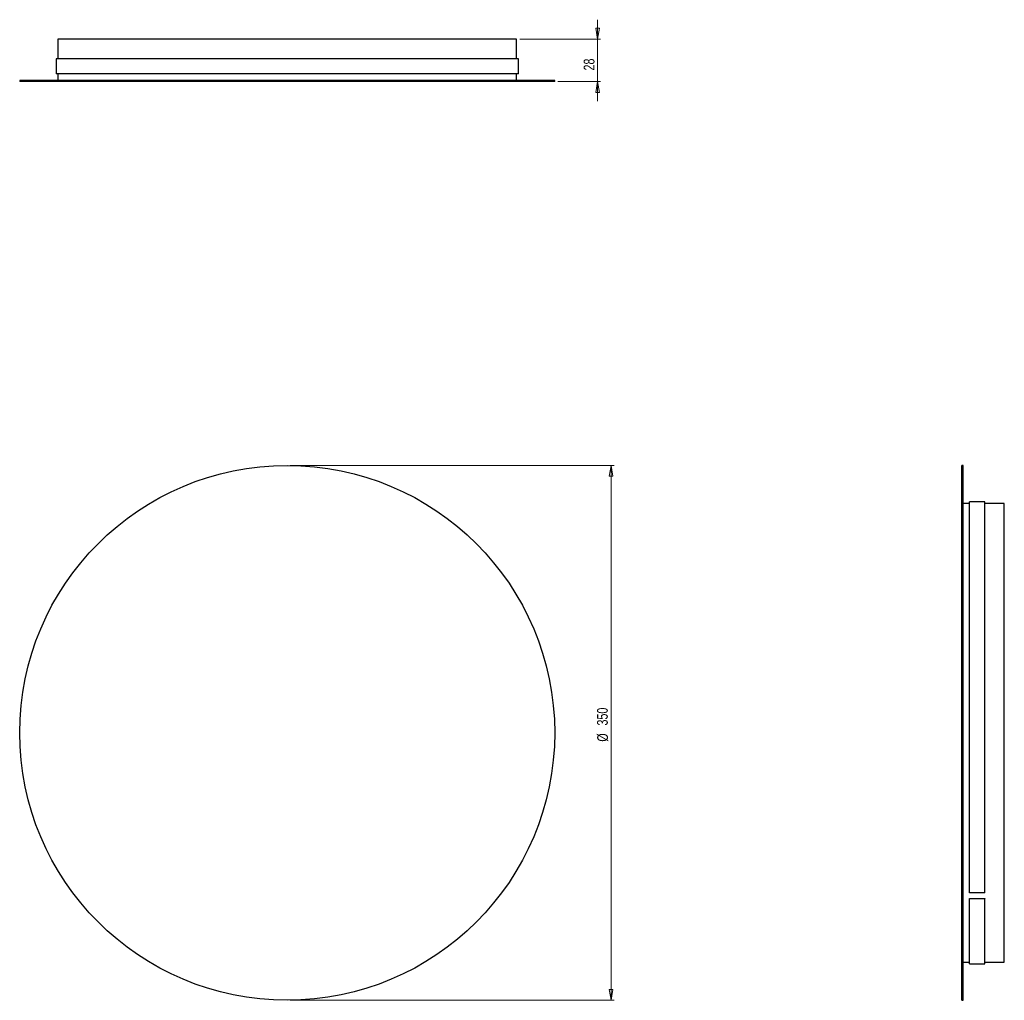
# Model space of a CAD drawing. Header units: millimetres. Extents: x 594 to 917, y 341 to 662.
import ezdxf

# ---------------------------------------------------------------- set-up
doc = ezdxf.new("R2010")
doc.units = ezdxf.units.MM
doc.styles.add('SLDTEXTSTYLE0', font='TXT', dxfattribs={"width": 0.75})
doc.dimstyles.new('SLDDIMSTYLE0', dxfattribs={"dimtxt": 3.5, "dimasz": 3.556, "dimexe": 0, "dimexo": 0.0625, "dimgap": 0.875, "dimtad": 1, "dimdec": 0, "dimlfac": 2, "dimrnd": 1e-09, "dimzin": 12, "dimdsep": 46, "dimtxsty": 'SLDTEXTSTYLE0', "dimblk1": 'CLOSED', "dimblk2": 'CLOSED', "dimsah": 1, "dimcen": 0.09, "dimadec": 0, "dimazin": 3, "dimtfac": 1, "dimtdec": 0, "dimtofl": 0, "dimtmove": 0, "dimatfit": 3, "dimldrblk": 'CLOSED', "dimfxl": 0, "dimfrac": 2, "dimtolj": 1, "dimtzin": 12, "dimarcsym": 0})
doc.dimstyles.new('SLDDIMSTYLE1', dxfattribs={"dimtxt": 3.5, "dimasz": 3.556, "dimexe": 0, "dimexo": 0.0625, "dimgap": 0.875, "dimtad": 1, "dimdec": 0, "dimlfac": 2, "dimrnd": 1e-09, "dimzin": 12, "dimdsep": 46, "dimtxsty": 'SLDTEXTSTYLE0', "dimblk1": 'CLOSED', "dimblk2": 'CLOSED', "dimsah": 1, "dimcen": 0.09, "dimadec": 0, "dimazin": 3, "dimtfac": 1, "dimtdec": 0, "dimtmove": 0, "dimatfit": 0, "dimldrblk": 'CLOSED', "dimfxl": 0, "dimfrac": 2, "dimtolj": 1, "dimtzin": 12, "dimarcsym": 0})

# ---------------------------------------------------------------- blocks, each defined once
blk = doc.blocks.new('_Closed')
at = {"color": 0, "linetype": 'ByBlock', "lineweight": -2}
for p, q in [((-1, 0.166667), (0, 0)), ((-1, 0.166667), (-1, -0.166667)), ((0, 0), (-1, -0.166667)), ((0, 0), (-1, 0))]:
    blk.add_line(p, q, dxfattribs=at)
blk = doc.blocks.new('_D')
at = {"color": 7, "linetype": 'Continuous', "lineweight": 0}
for p, q in [((682.98, 516.49), (788.91, 516.49)), ((787.91, 516.49), (787.91, 341.49)), ((682.98, 341.49), (788.91, 341.49))]:
    blk.add_line(p, q, dxfattribs=at)
at = {"color": 7, "linetype": 'Continuous', "lineweight": 18, "xscale": 3.556, "yscale": 3.556}
for p, rotation in [((787.91, 516.49, 11.11), 90.0000000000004), ((787.91, 341.49, 11.11), 270.0000000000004)]:
    blk.add_blockref('_Closed', p, dxfattribs=dict(at, rotation=rotation))
at = {"color": 7, "linetype": 'Continuous', "lineweight": 18, "char_height": 3.5, "attachment_point": 1, "rotation": 90, "style": 'SLDTEXTSTYLE0'}
for s, insert in [('350', (783.34, 431.37)), ('%%c', (783.4, 426.09))]:
    blk.add_mtext(s, dxfattribs=dict(at, insert=insert))
blk = doc.blocks.new('_D_1')
at = {"color": 7, "linetype": 'Continuous', "lineweight": 0}
for p, q in [((783.49, 655.92), (783.49, 662.27)), ((758.03, 655.92), (784.49, 655.92)), ((783.49, 655.92), (783.49, 642.02)), ((770.48, 642.02), (784.49, 642.02)), ((783.49, 642.02), (783.49, 635.67))]:
    blk.add_line(p, q, dxfattribs=at)
at = {"color": 7, "linetype": 'Continuous', "lineweight": 18, "xscale": 3.556, "yscale": 3.556}
for p, rotation in [((783.49, 655.92, 1.06), 270.0000000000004), ((783.49, 642.02, 1.06), 90.0000000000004)]:
    blk.add_blockref('_Closed', p, dxfattribs=dict(at, rotation=rotation))
at = {"color": 7, "linetype": 'Continuous', "lineweight": 18, "insert": (778.98, 645.65), "char_height": 3.5, "attachment_point": 1, "rotation": 90, "style": 'SLDTEXTSTYLE0'}
blk.add_mtext('28', dxfattribs=at)

msp = doc.modelspace()

# ---------------------------------------------------------------- linework, layer by layer
at = {"color": 7, "linetype": 'Continuous', "lineweight": 25}
for p, q in [((606.93, 655.92), (606.93, 649.51)), ((757.03, 655.92), (606.93, 655.92)), ((757.03, 649.51), (757.03, 655.92)), ((606.37, 649.51), (606.37, 644.51)), ((757.59, 649.51), (606.37, 649.51)), ((757.59, 644.51), (757.59, 649.51)), ((757.59, 644.51), (606.37, 644.51)), ((606.93, 644.51), (606.93, 642.42)), ((757.03, 642.42), (757.03, 644.51)), ((594.48, 642.42), (594.48, 642.02)), ((604.47, 642.42), (594.48, 642.42)), ((604.47, 642.02), (594.48, 642.02)), ((769.48, 642.42), (604.47, 642.42)), ((769.48, 642.02), (604.47, 642.02)), ((769.48, 642.02), (769.48, 642.42)), ((903.05, 516.49), (902.65, 516.49)), ((902.65, 341.49), (902.65, 516.49)), ((903.05, 341.49), (903.05, 516.49)), ((905.14, 504.04), (903.05, 504.04)), ((910.14, 504.6), (905.14, 504.6)), ((905.14, 376.61), (905.14, 504.6)), ((910.14, 376.61), (910.14, 504.6)), ((916.55, 504.04), (910.14, 504.04)), ((916.55, 353.94), (916.55, 504.04)), ((910.14, 376.61), (905.14, 376.61)), ((905.14, 374.82), (910.14, 374.82)), ((905.14, 374.74), (905.14, 374.82)), ((905.14, 353.38), (905.14, 374.74)), ((910.14, 374.74), (905.14, 374.74)), ((910.14, 374.82), (910.14, 374.74)), ((910.14, 353.38), (910.14, 374.74)), ((903.05, 353.94), (905.14, 353.94)), ((905.14, 353.38), (910.14, 353.38)), ((910.14, 353.94), (916.55, 353.94)), ((902.65, 341.49), (903.05, 341.49))]:
    msp.add_line(p, q, dxfattribs=at)
msp.add_circle((681.98, 428.99), 87.5, dxfattribs=at)

# ---------------------------------------------------------------- dimensions: what is measured, and where the dimension line sits
at = {"color": 7, "linetype": 'Continuous', "lineweight": 18}
dim = msp.add_linear_dim(base=(783.49, 642.02), p1=(757.03, 655.92), p2=(769.48, 642.02), angle=90, dimstyle='SLDDIMSTYLE1', dxfattribs=at)
dim.commit()
dim.dimension.update_dxf_attribs({"geometry": '_D_1', "text_midpoint": (783.49, 648.23), "dimtype": 160})
dim = msp.add_linear_dim(base=(787.91, 341.49), p1=(681.98, 516.49), p2=(681.98, 341.49), angle=90, text='%%c<>', dimstyle='SLDDIMSTYLE0', dxfattribs=at)
dim.commit()
dim.dimension.update_dxf_attribs({"geometry": '_D', "text_midpoint": (787.91, 432.61), "dimtype": 160})

doc.saveas('drawing.dxf')
